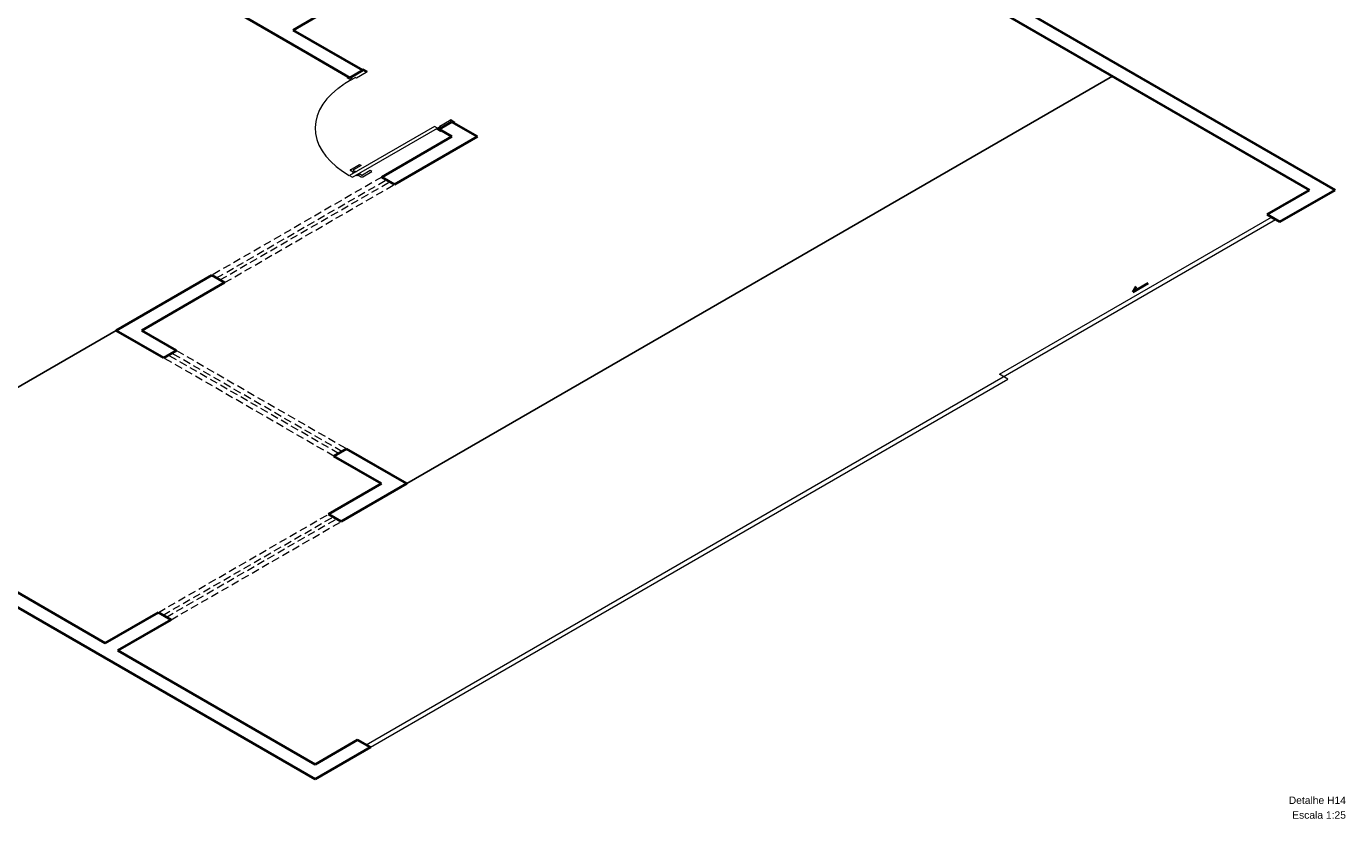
# Model space of a CAD drawing. Header units: millimetres. Extents: x 1946 to 2089, y 4107 to 4191.
# Tile 11 of 12: x 2036 to 2089, y 4107 to 4139. Entities that reach past the tile are written whole.
import ezdxf

# ---------------------------------------------------------------- set-up
doc = ezdxf.new("R2010")
doc.units = ezdxf.units.MM
doc.header["$MEASUREMENT"] = 0
doc.linetypes.add('HIDDEN2', pattern=[0.47625, 0.3175, -0.15875])
doc.layers.add('ARQ-PISO', color=8, linetype='Continuous')
for name, color, linetype, lineweight in [('DI-Títulos', 3, 'Continuous', 5), ('MB_ALVENARIA', 7, 'Continuous', 40), ('MB_ESQUADRIA', 7, 'Continuous', 5)]:
    doc.layers.add(name, color=color, linetype=linetype, lineweight=lineweight)
doc.styles.add('Arial', font='txt')

msp = doc.modelspace()

# ---------------------------------------------------------------- linework, layer by layer
at = {"layer": 'ARQ-PISO'}
for points in [[(2051.225, 4120.557), (2079.977, 4137.157)], [(2039.378, 4126.797), (2028.12, 4120.297)]]:
    msp.add_lwpolyline(points, dxfattribs=at)
at = {"layer": 'MB_ALVENARIA'}
for p, q in [((2004.148, 4180.937), (2088.014, 4132.517)), ((2047.484, 4108.517), (1946.394, 4166.881)), ((2046.583, 4139.037), (2048.402, 4140.087)), ((2049.424, 4137.397), (2046.583, 4139.037)), ((2048.904, 4137.097), (2047.172, 4138.097)), ((2054.1, 4134.697), (2053.061, 4135.297)), ((2050.203, 4133.047), (2053.061, 4134.697)), ((2050.723, 4132.747), (2054.1, 4134.697)), ((2053.061, 4134.697), (2052.542, 4134.997)), ((2086.282, 4131.517), (2088.014, 4132.517)), ((2086.802, 4131.217), (2089.053, 4132.517)), ((2086.802, 4131.217), (2086.282, 4131.517)), ((2086.455, 4131.417), (2086.628, 4131.317)), ((2039.378, 4126.797), (2043.275, 4129.047)), ((2040.417, 4126.797), (2043.795, 4128.747)), ((2080.804, 4128.361), (2081.429, 4128.722)), ((2080.941, 4128.582), (2080.804, 4128.361)), ((2038.928, 4114.057), (2014.956, 4127.897)), ((2041.318, 4125.677), (2039.378, 4126.797)), ((2041.838, 4125.977), (2040.417, 4126.797)), ((2051.225, 4120.557), (2048.766, 4121.977)), ((2050.186, 4120.557), (2048.246, 4121.677)), ((2048.021, 4119.307), (2050.186, 4120.557)), ((2048.541, 4119.007), (2051.225, 4120.557)), ((2038.928, 4114.057), (2041.093, 4115.307)), ((2039.447, 4113.757), (2041.612, 4115.007)), ((2047.484, 4109.117), (2039.447, 4113.757)), ((2047.484, 4109.117), (2049.216, 4110.117)), ((2049.736, 4109.817), (2049.216, 4110.117)), ((2049.736, 4109.817), (2047.484, 4108.517))]:
    msp.add_line(p, q, dxfattribs=at)
at = {"layer": 'MB_ALVENARIA', "linetype": 'Continuous'}
msp.add_line((2004.668, 4181.237), (2089.053, 4132.517), dxfattribs=at)
at = {"layer": 'MB_ALVENARIA'}
for points in [[(2047.172, 4138.097), (2028.813, 4148.697)], [(2049.424, 4137.397), (2048.904, 4137.097)], [(2053.061, 4134.697), (2052.542, 4134.997), (2053.061, 4135.297)], [(2050.723, 4132.747), (2050.203, 4133.047)], [(2043.795, 4128.747), (2043.275, 4129.047)], [(2041.318, 4125.677), (2041.838, 4125.977)], [(2048.246, 4121.677), (2048.766, 4121.977)], [(2048.541, 4119.007), (2048.021, 4119.307)], [(2041.612, 4115.007), (2041.093, 4115.307)]]:
    msp.add_lwpolyline(points, dxfattribs=at)
at = {"layer": 'MB_ESQUADRIA'}
for p, q in [((2049.164, 4137.087), (2049.562, 4137.317)), ((2049.562, 4137.317), (2049.441, 4137.387)), ((2049.008, 4137.037), (2048.921, 4137.087)), ((2049.129, 4137.107), (2049.008, 4137.037)), ((2049.129, 4137.107), (2049.164, 4137.087)), ((2052.559, 4135.127), (2052.957, 4135.357)), ((2052.559, 4135.127), (2052.957, 4135.357)), ((2052.957, 4135.357), (2053.079, 4135.287)), ((2052.957, 4135.357), (2053.079, 4135.287)), ((2052.593, 4135.107), (2052.472, 4135.037)), ((2052.593, 4135.107), (2052.472, 4135.037)), ((2052.472, 4135.037), (2052.559, 4134.987)), ((2052.472, 4135.037), (2052.559, 4134.987)), ((2052.593, 4135.107), (2052.559, 4135.127)), ((2052.593, 4135.107), (2052.559, 4135.127)), ((2048.922, 4133.348), (2049.293, 4133.562)), ((2049.293, 4133.562), (2049.362, 4133.522)), ((2049.056, 4133.231), (2048.922, 4133.308)), ((2049.012, 4133.206), (2049.16, 4133.291)), ((2049.034, 4133.193), (2049.012, 4133.206)), ((2049.362, 4133.522), (2049.043, 4133.338)), ((2049.043, 4133.318), (2049.125, 4133.271)), ((2049.155, 4133.123), (2049.177, 4133.111)), ((2049.16, 4133.291), (2049.182, 4133.279)), ((2049.177, 4133.111), (2049.325, 4133.196)), ((2049.221, 4133.136), (2049.355, 4133.058)), ((2049.372, 4133.128), (2049.29, 4133.176)), ((2049.325, 4133.196), (2049.303, 4133.209)), ((2049.725, 4133.312), (2049.407, 4133.128)), ((2049.424, 4133.058), (2049.795, 4133.272)), ((2049.795, 4133.272), (2049.725, 4133.312)), ((2075.37, 4125.017), (2086.455, 4131.417)), ((2049.563, 4109.917), (2086.628, 4131.317)), ((2075.716, 4124.817), (2075.37, 4125.017)), ((2049.736, 4109.817), (2075.716, 4124.817))]:
    msp.add_line(p, q, dxfattribs=at)
for points in [[(2049.562, 4137.317), (2049.614, 4137.347), (2049.441, 4137.447), (2049.389, 4137.417), (2049.441, 4137.387)], [(2048.922, 4137.087), (2048.835, 4137.137), (2048.783, 4137.107), (2048.956, 4137.007), (2049.008, 4137.037), (2049.008, 4137.037)], [(2052.957, 4135.357), (2053.009, 4135.387), (2053.183, 4135.287), (2053.131, 4135.257), (2053.079, 4135.287)], [(2052.957, 4135.357), (2053.009, 4135.387), (2053.183, 4135.287), (2053.131, 4135.257), (2053.079, 4135.287)], [(2052.351, 4135.107), (2048.887, 4133.107), (2049.008, 4133.037), (2052.472, 4135.037), (2052.351, 4135.107)], [(2052.559, 4134.987), (2052.645, 4134.937), (2052.593, 4134.907), (2052.42, 4135.007), (2052.472, 4135.037), (2052.472, 4135.037)], [(2052.559, 4134.987), (2052.645, 4134.937), (2052.593, 4134.907), (2052.42, 4135.007), (2052.472, 4135.037), (2052.472, 4135.037)], [(2048.922, 4133.348), (2048.916, 4133.345), (2048.912, 4133.34), (2048.909, 4133.336), (2048.908, 4133.331), (2048.908, 4133.326), (2048.909, 4133.321), (2048.912, 4133.317), (2048.916, 4133.312), (2048.922, 4133.308)], [(2049.043, 4133.338), (2049.04, 4133.337), (2049.038, 4133.334), (2049.037, 4133.332), (2049.036, 4133.33), (2049.036, 4133.327), (2049.037, 4133.325), (2049.038, 4133.322), (2049.04, 4133.32), (2049.043, 4133.318)], [(2049.355, 4133.058), (2049.358, 4133.057), (2049.361, 4133.055), (2049.365, 4133.054), (2049.369, 4133.053), (2049.372, 4133.052), (2049.377, 4133.051), (2049.381, 4133.051), (2049.385, 4133.05), (2049.389, 4133.05), (2049.394, 4133.05), (2049.398, 4133.051), (2049.402, 4133.051), (2049.406, 4133.052), (2049.41, 4133.053), (2049.414, 4133.054), (2049.417, 4133.055), (2049.421, 4133.057), (2049.424, 4133.058)], [(2049.372, 4133.128), (2049.374, 4133.128), (2049.375, 4133.127), (2049.377, 4133.126), (2049.379, 4133.126), (2049.381, 4133.125), (2049.383, 4133.125), (2049.385, 4133.124), (2049.387, 4133.124), (2049.389, 4133.124), (2049.391, 4133.124), (2049.394, 4133.124), (2049.396, 4133.125), (2049.398, 4133.125), (2049.4, 4133.126), (2049.402, 4133.126), (2049.403, 4133.127), (2049.405, 4133.128), (2049.407, 4133.128)]]:
    msp.add_lwpolyline(points, dxfattribs=at)
at = {"layer": 'MB_ESQUADRIA', "linetype": 'HIDDEN2'}
for points in [[(2048.956, 4137.007), (2048.665, 4136.833), (2048.401, 4136.645), (2048.167, 4136.444), (2047.966, 4136.232), (2047.798, 4136.011), (2047.665, 4135.781), (2047.568, 4135.546), (2047.508, 4135.307), (2047.485, 4135.065), (2047.499, 4134.824), (2047.551, 4134.584), (2047.64, 4134.347), (2047.764, 4134.116), (2047.924, 4133.893), (2048.118, 4133.678), (2048.345, 4133.475), (2048.601, 4133.284), (2048.887, 4133.107)], [(2050.203, 4133.047), (2043.275, 4129.047)], [(2043.466, 4128.937), (2050.394, 4132.937)], [(2043.604, 4128.857), (2050.532, 4132.857)], [(2043.795, 4128.747), (2050.723, 4132.747)], [(2048.246, 4121.677), (2041.318, 4125.677)], [(2048.437, 4121.787), (2041.508, 4125.787)], [(2048.575, 4121.867), (2041.647, 4125.867)], [(2041.838, 4125.977), (2048.766, 4121.977)], [(2041.093, 4115.307), (2048.021, 4119.307)], [(2041.283, 4115.197), (2048.212, 4119.197)], [(2041.422, 4115.117), (2048.35, 4119.117)], [(2041.612, 4115.007), (2048.541, 4119.007)]]:
    msp.add_lwpolyline(points, dxfattribs=at)

# ---------------------------------------------------------------- texts
at = {"layer": 'DI-Títulos', "char_height": 0.3, "attachment_point": 9, "line_spacing_factor": 0.6, "style": 'Arial'}
for s, insert, width in [('Detalhe H14', (2089.494, 4107.5), 4.66963), ('Escala 1:25', (2089.494, 4106.9), 4.38949)]:
    msp.add_mtext(s, dxfattribs=dict(at, insert=insert, width=width))

doc.saveas('drawing.dxf')
